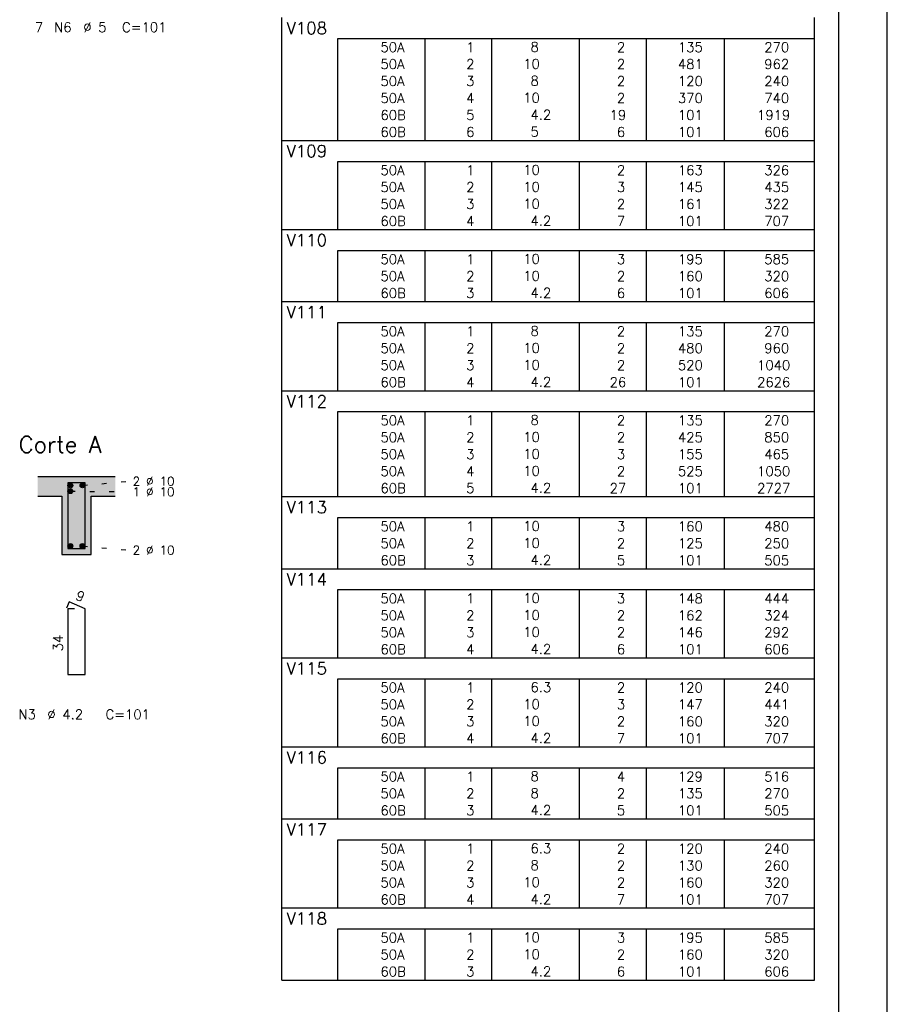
# Model space of a CAD drawing. Extents: x 0 to 119, y 0 to 84.
# Tile 10 of 11: x 101 to 119, y 38 to 59. Entities that reach past the tile are written whole.
import ezdxf

# ---------------------------------------------------------------- set-up
doc = ezdxf.new("R2010")
doc.units = 0
doc.header["$MEASUREMENT"] = 0
doc.linetypes.add('ESTILO_TQS_0002', pattern=[0.4, 0.1, -0.3])
for name, color, linetype in [('1', 1, 'CONTINUOUS'), ('2', 2, 'CONTINUOUS'), ('4', 4, 'CONTINUOUS'), ('6', 6, 'CONTINUOUS'), ('8', 8, 'CONTINUOUS'), ('9', 9, 'CONTINUOUS')]:
    doc.layers.add(name, color=color, linetype=linetype)
doc.styles.get("Standard").update_dxf_attribs({"font": 'ROMANS.SHX'})

msp = doc.modelspace()

# ---------------------------------------------------------------- linework, layer by layer
at = {"layer": '1', "linetype": 'Continuous'}
msp.add_line((118.9, 0), (118.9, 84.1), dxfattribs=at)
at = {"layer": '1', "linetype": 'ESTILO_TQS_0002'}
for p, q in [((102.285, 48.965), (103.23, 49.05)), ((102.035, 48.845), (103.23, 48.834)), ((102.285, 47.715), (103.23, 47.63))]:
    msp.add_line(p, q, dxfattribs=at)
at = {"layer": '1', "linetype": 'Continuous'}
for centre in [(102.035, 48.965), (102.285, 48.965), (102.035, 48.845), (102.035, 47.715), (102.285, 47.715)]:
    msp.add_circle(centre, 0.05, dxfattribs=at)
at = {"layer": '2', "linetype": 'Continuous'}
for p, q in [((106.4, 58.183), (106.4, 58.62)), ((117.4, 58.183), (117.4, 58.62)), ((106.4, 57.833), (106.4, 58.183)), ((117.4, 58.183), (107.55, 58.183)), ((107.55, 58.183), (107.55, 57.833)), ((109.35, 58.183), (109.35, 57.833)), ((110.73, 58.183), (110.73, 57.833)), ((112.54, 58.183), (112.54, 57.833)), ((113.92, 58.183), (113.92, 57.833)), ((115.53, 58.183), (115.53, 57.833)), ((117.4, 57.833), (117.4, 58.183)), ((106.4, 57.483), (106.4, 57.833)), ((107.55, 57.833), (107.55, 57.483)), ((109.35, 57.833), (109.35, 57.483)), ((110.73, 57.833), (110.73, 57.483)), ((112.54, 57.833), (112.54, 57.483)), ((113.92, 57.833), (113.92, 57.483)), ((115.53, 57.833), (115.53, 57.483)), ((117.4, 57.483), (117.4, 57.833)), ((106.4, 57.133), (106.4, 57.483)), ((107.55, 57.483), (107.55, 57.133)), ((109.35, 57.483), (109.35, 57.133)), ((110.73, 57.483), (110.73, 57.133)), ((112.54, 57.483), (112.54, 57.133)), ((113.92, 57.483), (113.92, 57.133)), ((115.53, 57.483), (115.53, 57.133)), ((117.4, 57.133), (117.4, 57.483)), ((106.4, 56.783), (106.4, 57.133)), ((107.55, 57.133), (107.55, 56.783)), ((109.35, 57.133), (109.35, 56.783)), ((110.73, 57.133), (110.73, 56.783)), ((112.54, 57.133), (112.54, 56.783)), ((113.92, 57.133), (113.92, 56.783)), ((115.53, 57.133), (115.53, 56.783)), ((117.4, 56.783), (117.4, 57.133)), ((106.4, 56.433), (106.4, 56.783)), ((107.55, 56.783), (107.55, 56.433)), ((109.35, 56.783), (109.35, 56.433)), ((110.73, 56.783), (110.73, 56.433)), ((112.54, 56.783), (112.54, 56.433)), ((113.92, 56.783), (113.92, 56.433)), ((115.53, 56.783), (115.53, 56.433)), ((117.4, 56.433), (117.4, 56.783)), ((106.4, 56.083), (106.4, 56.433)), ((107.55, 56.433), (107.55, 56.083)), ((109.35, 56.433), (109.35, 56.083)), ((110.73, 56.433), (110.73, 56.083)), ((112.54, 56.433), (112.54, 56.083)), ((113.92, 56.433), (113.92, 56.083)), ((115.53, 56.433), (115.53, 56.083)), ((117.4, 56.083), (117.4, 56.433)), ((106.4, 55.645), (106.4, 56.083)), ((106.4, 56.083), (117.4, 56.083)), ((117.4, 55.645), (117.4, 56.083)), ((106.4, 55.295), (106.4, 55.645)), ((117.4, 55.645), (107.55, 55.645)), ((107.55, 55.645), (107.55, 55.295)), ((109.35, 55.645), (109.35, 55.295)), ((110.73, 55.645), (110.73, 55.295)), ((112.54, 55.645), (112.54, 55.295)), ((113.92, 55.645), (113.92, 55.295)), ((115.53, 55.645), (115.53, 55.295)), ((117.4, 55.295), (117.4, 55.645)), ((106.4, 54.945), (106.4, 55.295)), ((107.55, 55.295), (107.55, 54.945)), ((109.35, 55.295), (109.35, 54.945)), ((110.73, 55.295), (110.73, 54.945)), ((112.54, 55.295), (112.54, 54.945)), ((113.92, 55.295), (113.92, 54.945)), ((115.53, 55.295), (115.53, 54.945)), ((117.4, 54.945), (117.4, 55.295)), ((106.4, 54.595), (106.4, 54.945)), ((107.55, 54.945), (107.55, 54.595)), ((109.35, 54.945), (109.35, 54.595)), ((110.73, 54.945), (110.73, 54.595)), ((112.54, 54.945), (112.54, 54.595)), ((113.92, 54.945), (113.92, 54.595)), ((115.53, 54.945), (115.53, 54.595)), ((117.4, 54.595), (117.4, 54.945)), ((106.4, 54.245), (106.4, 54.595)), ((107.55, 54.595), (107.55, 54.245)), ((109.35, 54.595), (109.35, 54.245)), ((110.73, 54.595), (110.73, 54.245)), ((112.54, 54.595), (112.54, 54.245)), ((113.92, 54.595), (113.92, 54.245)), ((115.53, 54.595), (115.53, 54.245)), ((117.4, 54.245), (117.4, 54.595)), ((106.4, 53.808), (106.4, 54.245)), ((106.4, 54.245), (117.4, 54.245)), ((117.4, 53.808), (117.4, 54.245)), ((106.4, 53.458), (106.4, 53.808)), ((117.4, 53.808), (107.55, 53.808)), ((107.55, 53.808), (107.55, 53.458)), ((109.35, 53.808), (109.35, 53.458)), ((110.73, 53.808), (110.73, 53.458)), ((112.54, 53.808), (112.54, 53.458)), ((113.92, 53.808), (113.92, 53.458)), ((115.53, 53.808), (115.53, 53.458)), ((117.4, 53.458), (117.4, 53.808)), ((106.4, 53.108), (106.4, 53.458)), ((107.55, 53.458), (107.55, 53.108)), ((109.35, 53.458), (109.35, 53.108)), ((110.73, 53.458), (110.73, 53.108)), ((112.54, 53.458), (112.54, 53.108)), ((113.92, 53.458), (113.92, 53.108)), ((115.53, 53.458), (115.53, 53.108)), ((117.4, 53.108), (117.4, 53.458)), ((106.4, 52.758), (106.4, 53.108)), ((107.55, 53.108), (107.55, 52.758)), ((109.35, 53.108), (109.35, 52.758)), ((110.73, 53.108), (110.73, 52.758)), ((112.54, 53.108), (112.54, 52.758)), ((113.92, 53.108), (113.92, 52.758)), ((115.53, 53.108), (115.53, 52.758)), ((117.4, 52.758), (117.4, 53.108)), ((106.4, 52.32), (106.4, 52.758)), ((106.4, 52.758), (117.4, 52.758)), ((117.4, 52.32), (117.4, 52.758)), ((106.4, 51.97), (106.4, 52.32)), ((117.4, 52.32), (107.55, 52.32)), ((107.55, 52.32), (107.55, 51.97)), ((109.35, 52.32), (109.35, 51.97)), ((110.73, 52.32), (110.73, 51.97)), ((112.54, 52.32), (112.54, 51.97)), ((113.92, 52.32), (113.92, 51.97)), ((115.53, 52.32), (115.53, 51.97)), ((117.4, 51.97), (117.4, 52.32)), ((106.4, 51.62), (106.4, 51.97)), ((107.55, 51.97), (107.55, 51.62)), ((109.35, 51.97), (109.35, 51.62)), ((110.73, 51.97), (110.73, 51.62)), ((112.54, 51.97), (112.54, 51.62)), ((113.92, 51.97), (113.92, 51.62)), ((115.53, 51.97), (115.53, 51.62)), ((117.4, 51.62), (117.4, 51.97)), ((106.4, 51.27), (106.4, 51.62)), ((107.55, 51.62), (107.55, 51.27)), ((109.35, 51.62), (109.35, 51.27)), ((110.73, 51.62), (110.73, 51.27)), ((112.54, 51.62), (112.54, 51.27)), ((113.92, 51.62), (113.92, 51.27)), ((115.53, 51.62), (115.53, 51.27)), ((117.4, 51.27), (117.4, 51.62)), ((106.4, 50.92), (106.4, 51.27)), ((107.55, 51.27), (107.55, 50.92)), ((109.35, 51.27), (109.35, 50.92)), ((110.73, 51.27), (110.73, 50.92)), ((112.54, 51.27), (112.54, 50.92)), ((113.92, 51.27), (113.92, 50.92)), ((115.53, 51.27), (115.53, 50.92)), ((117.4, 50.92), (117.4, 51.27)), ((106.4, 50.483), (106.4, 50.92)), ((106.4, 50.92), (117.4, 50.92)), ((117.4, 50.483), (117.4, 50.92)), ((106.4, 50.133), (106.4, 50.483)), ((117.4, 50.483), (107.55, 50.483)), ((107.55, 50.483), (107.55, 50.133)), ((109.35, 50.483), (109.35, 50.133)), ((110.73, 50.483), (110.73, 50.133)), ((112.54, 50.483), (112.54, 50.133)), ((113.92, 50.483), (113.92, 50.133)), ((115.53, 50.483), (115.53, 50.133)), ((117.4, 50.133), (117.4, 50.483)), ((106.4, 49.783), (106.4, 50.133)), ((107.55, 50.133), (107.55, 49.783)), ((109.35, 50.133), (109.35, 49.783)), ((110.73, 50.133), (110.73, 49.783)), ((112.54, 50.133), (112.54, 49.783)), ((113.92, 50.133), (113.92, 49.783)), ((115.53, 50.133), (115.53, 49.783)), ((117.4, 49.783), (117.4, 50.133)), ((106.4, 49.433), (106.4, 49.783)), ((107.55, 49.783), (107.55, 49.433)), ((109.35, 49.783), (109.35, 49.433)), ((110.73, 49.783), (110.73, 49.433)), ((112.54, 49.783), (112.54, 49.433)), ((113.92, 49.783), (113.92, 49.433)), ((115.53, 49.783), (115.53, 49.433)), ((117.4, 49.433), (117.4, 49.783)), ((106.4, 49.083), (106.4, 49.433)), ((107.55, 49.433), (107.55, 49.083)), ((109.35, 49.433), (109.35, 49.083)), ((110.73, 49.433), (110.73, 49.083)), ((112.54, 49.433), (112.54, 49.083)), ((113.92, 49.433), (113.92, 49.083)), ((115.53, 49.433), (115.53, 49.083)), ((117.4, 49.083), (117.4, 49.433)), ((102.96, 49.14), (101.36, 49.14)), ((106.4, 48.733), (106.4, 49.083)), ((107.55, 49.083), (107.55, 48.733)), ((109.35, 49.083), (109.35, 48.733)), ((110.73, 49.083), (110.73, 48.733)), ((112.54, 49.083), (112.54, 48.733)), ((113.92, 49.083), (113.92, 48.733)), ((115.53, 49.083), (115.53, 48.733)), ((117.4, 48.733), (117.4, 49.083)), ((101.36, 48.74), (101.86, 48.74)), ((101.86, 48.74), (101.86, 47.54)), ((102.46, 47.54), (102.46, 48.74)), ((102.46, 48.74), (102.96, 48.74)), ((106.4, 48.295), (106.4, 48.733)), ((106.4, 48.733), (117.4, 48.733)), ((117.4, 48.295), (117.4, 48.733)), ((106.4, 47.945), (106.4, 48.295)), ((117.4, 48.295), (107.55, 48.295)), ((107.55, 48.295), (107.55, 47.945)), ((109.35, 48.295), (109.35, 47.945)), ((110.73, 48.295), (110.73, 47.945)), ((112.54, 48.295), (112.54, 47.945)), ((113.92, 48.295), (113.92, 47.945)), ((115.53, 48.295), (115.53, 47.945)), ((117.4, 47.945), (117.4, 48.295)), ((106.4, 47.595), (106.4, 47.945)), ((107.55, 47.945), (107.55, 47.595)), ((109.35, 47.945), (109.35, 47.595)), ((110.73, 47.945), (110.73, 47.595)), ((112.54, 47.945), (112.54, 47.595)), ((113.92, 47.945), (113.92, 47.595)), ((115.53, 47.945), (115.53, 47.595)), ((117.4, 47.595), (117.4, 47.945)), ((106.4, 47.245), (106.4, 47.595)), ((107.55, 47.595), (107.55, 47.245)), ((109.35, 47.595), (109.35, 47.245)), ((110.73, 47.595), (110.73, 47.245)), ((112.54, 47.595), (112.54, 47.245)), ((113.92, 47.595), (113.92, 47.245)), ((115.53, 47.595), (115.53, 47.245)), ((117.4, 47.245), (117.4, 47.595)), ((101.86, 47.54), (102.46, 47.54)), ((106.4, 46.808), (106.4, 47.245)), ((106.4, 47.245), (117.4, 47.245)), ((117.4, 46.808), (117.4, 47.245)), ((106.4, 46.458), (106.4, 46.808)), ((117.4, 46.808), (107.55, 46.808)), ((107.55, 46.808), (107.55, 46.458)), ((109.35, 46.808), (109.35, 46.458)), ((110.73, 46.808), (110.73, 46.458)), ((112.54, 46.808), (112.54, 46.458)), ((113.92, 46.808), (113.92, 46.458)), ((115.53, 46.808), (115.53, 46.458)), ((117.4, 46.458), (117.4, 46.808)), ((106.4, 46.108), (106.4, 46.458)), ((107.55, 46.458), (107.55, 46.108)), ((109.35, 46.458), (109.35, 46.108)), ((110.73, 46.458), (110.73, 46.108)), ((112.54, 46.458), (112.54, 46.108)), ((113.92, 46.458), (113.92, 46.108)), ((115.53, 46.458), (115.53, 46.108)), ((117.4, 46.108), (117.4, 46.458)), ((106.4, 45.758), (106.4, 46.108)), ((107.55, 46.108), (107.55, 45.758)), ((109.35, 46.108), (109.35, 45.758)), ((110.73, 46.108), (110.73, 45.758)), ((112.54, 46.108), (112.54, 45.758)), ((113.92, 46.108), (113.92, 45.758)), ((115.53, 46.108), (115.53, 45.758)), ((117.4, 45.758), (117.4, 46.108)), ((106.4, 45.408), (106.4, 45.758)), ((107.55, 45.758), (107.55, 45.408)), ((109.35, 45.758), (109.35, 45.408)), ((110.73, 45.758), (110.73, 45.408)), ((112.54, 45.758), (112.54, 45.408)), ((113.92, 45.758), (113.92, 45.408)), ((115.53, 45.758), (115.53, 45.408)), ((117.4, 45.408), (117.4, 45.758)), ((106.4, 44.97), (106.4, 45.408)), ((106.4, 45.408), (117.4, 45.408)), ((117.4, 44.97), (117.4, 45.408)), ((106.4, 44.62), (106.4, 44.97)), ((117.4, 44.97), (107.55, 44.97)), ((107.55, 44.97), (107.55, 44.62)), ((109.35, 44.97), (109.35, 44.62)), ((110.73, 44.97), (110.73, 44.62)), ((112.54, 44.97), (112.54, 44.62)), ((113.92, 44.97), (113.92, 44.62)), ((115.53, 44.97), (115.53, 44.62)), ((117.4, 44.62), (117.4, 44.97)), ((106.4, 44.27), (106.4, 44.62)), ((107.55, 44.62), (107.55, 44.27)), ((109.35, 44.62), (109.35, 44.27)), ((110.73, 44.62), (110.73, 44.27)), ((112.54, 44.62), (112.54, 44.27)), ((113.92, 44.62), (113.92, 44.27)), ((115.53, 44.62), (115.53, 44.27)), ((117.4, 44.27), (117.4, 44.62)), ((106.4, 43.92), (106.4, 44.27)), ((107.55, 44.27), (107.55, 43.92)), ((109.35, 44.27), (109.35, 43.92)), ((110.73, 44.27), (110.73, 43.92)), ((112.54, 44.27), (112.54, 43.92)), ((113.92, 44.27), (113.92, 43.92)), ((115.53, 44.27), (115.53, 43.92)), ((117.4, 43.92), (117.4, 44.27)), ((106.4, 43.57), (106.4, 43.92)), ((107.55, 43.92), (107.55, 43.57)), ((109.35, 43.92), (109.35, 43.57)), ((110.73, 43.92), (110.73, 43.57)), ((112.54, 43.92), (112.54, 43.57)), ((113.92, 43.92), (113.92, 43.57)), ((115.53, 43.92), (115.53, 43.57)), ((117.4, 43.57), (117.4, 43.92)), ((106.4, 43.133), (106.4, 43.57)), ((106.4, 43.57), (117.4, 43.57)), ((117.4, 43.133), (117.4, 43.57)), ((106.4, 42.783), (106.4, 43.133)), ((117.4, 43.133), (107.55, 43.133)), ((107.55, 43.133), (107.55, 42.783)), ((109.35, 43.133), (109.35, 42.783)), ((110.73, 43.133), (110.73, 42.783)), ((112.54, 43.133), (112.54, 42.783)), ((113.92, 43.133), (113.92, 42.783)), ((115.53, 43.133), (115.53, 42.783)), ((117.4, 42.783), (117.4, 43.133)), ((106.4, 42.433), (106.4, 42.783)), ((107.55, 42.783), (107.55, 42.433)), ((109.35, 42.783), (109.35, 42.433)), ((110.73, 42.783), (110.73, 42.433)), ((112.54, 42.783), (112.54, 42.433)), ((113.92, 42.783), (113.92, 42.433)), ((115.53, 42.783), (115.53, 42.433)), ((117.4, 42.433), (117.4, 42.783)), ((106.4, 42.083), (106.4, 42.433)), ((107.55, 42.433), (107.55, 42.083)), ((109.35, 42.433), (109.35, 42.083)), ((110.73, 42.433), (110.73, 42.083)), ((112.54, 42.433), (112.54, 42.083)), ((113.92, 42.433), (113.92, 42.083)), ((115.53, 42.433), (115.53, 42.083)), ((117.4, 42.083), (117.4, 42.433)), ((106.4, 41.645), (106.4, 42.083)), ((106.4, 42.083), (117.4, 42.083)), ((117.4, 41.645), (117.4, 42.083)), ((106.4, 41.295), (106.4, 41.645)), ((117.4, 41.645), (107.55, 41.645)), ((107.55, 41.645), (107.55, 41.295)), ((109.35, 41.645), (109.35, 41.295)), ((110.73, 41.645), (110.73, 41.295)), ((112.54, 41.645), (112.54, 41.295)), ((113.92, 41.645), (113.92, 41.295)), ((115.53, 41.645), (115.53, 41.295)), ((117.4, 41.295), (117.4, 41.645)), ((106.4, 40.945), (106.4, 41.295)), ((107.55, 41.295), (107.55, 40.945)), ((109.35, 41.295), (109.35, 40.945)), ((110.73, 41.295), (110.73, 40.945)), ((112.54, 41.295), (112.54, 40.945)), ((113.92, 41.295), (113.92, 40.945)), ((115.53, 41.295), (115.53, 40.945)), ((117.4, 40.945), (117.4, 41.295)), ((106.4, 40.595), (106.4, 40.945)), ((107.55, 40.945), (107.55, 40.595)), ((109.35, 40.945), (109.35, 40.595)), ((110.73, 40.945), (110.73, 40.595)), ((112.54, 40.945), (112.54, 40.595)), ((113.92, 40.945), (113.92, 40.595)), ((115.53, 40.945), (115.53, 40.595)), ((117.4, 40.595), (117.4, 40.945)), ((106.4, 40.245), (106.4, 40.595)), ((107.55, 40.595), (107.55, 40.245)), ((109.35, 40.595), (109.35, 40.245)), ((110.73, 40.595), (110.73, 40.245)), ((112.54, 40.595), (112.54, 40.245)), ((113.92, 40.595), (113.92, 40.245)), ((115.53, 40.595), (115.53, 40.245)), ((117.4, 40.245), (117.4, 40.595)), ((106.4, 39.808), (106.4, 40.245)), ((106.4, 40.245), (117.4, 40.245)), ((117.4, 39.808), (117.4, 40.245)), ((106.4, 39.458), (106.4, 39.808)), ((117.4, 39.808), (107.55, 39.808)), ((107.55, 39.808), (107.55, 39.458)), ((109.35, 39.808), (109.35, 39.458)), ((110.73, 39.808), (110.73, 39.458)), ((112.54, 39.808), (112.54, 39.458)), ((113.92, 39.808), (113.92, 39.458)), ((115.53, 39.808), (115.53, 39.458)), ((117.4, 39.458), (117.4, 39.808)), ((106.4, 39.108), (106.4, 39.458)), ((107.55, 39.458), (107.55, 39.108)), ((109.35, 39.458), (109.35, 39.108)), ((110.73, 39.458), (110.73, 39.108)), ((112.54, 39.458), (112.54, 39.108)), ((113.92, 39.458), (113.92, 39.108)), ((115.53, 39.458), (115.53, 39.108)), ((117.4, 39.108), (117.4, 39.458)), ((106.4, 38.758), (106.4, 39.108)), ((107.55, 39.108), (107.55, 38.758)), ((109.35, 39.108), (109.35, 38.758)), ((110.73, 39.108), (110.73, 38.758)), ((112.54, 39.108), (112.54, 38.758)), ((113.92, 39.108), (113.92, 38.758)), ((115.53, 39.108), (115.53, 38.758)), ((117.4, 38.758), (117.4, 39.108)), ((106.4, 38.758), (117.4, 38.758))]:
    msp.add_line(p, q, dxfattribs=at)
at = {"layer": '4', "linetype": 'Continuous'}
msp.add_lwpolyline([(101.98, 49.02), (101.98, 47.66), (102.34, 47.66), (102.34, 49.02), (101.98, 49.02)], dxfattribs=at)
at = {"layer": '6', "linetype": 'Continuous'}
for p, q in [((102.008, 46.56), (101.954, 46.431)), ((102.34, 46.42), (102.008, 46.56)), ((102.12, 46.42), (101.98, 46.42)), ((101.98, 46.42), (101.98, 45.06)), ((102.34, 45.06), (102.34, 46.42)), ((101.98, 45.06), (102.34, 45.06))]:
    msp.add_line(p, q, dxfattribs=at)
at = {"layer": '8', "linetype": 'Continuous'}
msp.add_line((117.9, 1), (117.9, 83.1), dxfattribs=at)
at = {"layer": '9', "linetype": 'Continuous'}
for points in [[(101.36, 49.14), (101.36, 48.74), (101.86, 48.74)], [(101.36, 49.14), (101.86, 48.74), (102.96, 49.14)], [(101.86, 48.74), (102.46, 48.74), (102.96, 49.14)], [(102.085, 48.965), (102.01, 49.008), (101.988, 48.982)], [(102.085, 48.965), (101.988, 48.982), (101.988, 48.948)], [(102.085, 48.965), (102.044, 49.014), (102.01, 49.008)], [(102.085, 48.965), (102.073, 48.997), (102.044, 49.014)], [(102.335, 48.965), (102.26, 49.008), (102.238, 48.982)], [(102.335, 48.965), (102.238, 48.982), (102.238, 48.948)], [(102.335, 48.965), (102.294, 49.014), (102.26, 49.008)], [(102.335, 48.965), (102.323, 48.997), (102.294, 49.014)], [(102.46, 48.74), (102.96, 48.74), (102.96, 49.14)], [(102.085, 48.965), (101.988, 48.948), (102.01, 48.922)], [(102.085, 48.845), (102.01, 48.888), (101.988, 48.862)], [(102.085, 48.845), (101.988, 48.862), (101.988, 48.828)], [(102.085, 48.845), (101.988, 48.828), (102.01, 48.802)], [(102.085, 48.965), (102.01, 48.922), (102.044, 48.916)], [(102.085, 48.845), (102.044, 48.894), (102.01, 48.888)], [(102.085, 48.845), (102.01, 48.802), (102.044, 48.796)], [(102.085, 48.965), (102.044, 48.916), (102.073, 48.933)], [(102.085, 48.845), (102.073, 48.877), (102.044, 48.894)], [(102.085, 48.845), (102.044, 48.796), (102.073, 48.813)], [(102.085, 48.965), (102.073, 48.933), (102.085, 48.965)], [(102.085, 48.845), (102.073, 48.813), (102.085, 48.845)], [(102.335, 48.965), (102.238, 48.948), (102.26, 48.922)], [(102.335, 48.965), (102.26, 48.922), (102.294, 48.916)], [(102.335, 48.965), (102.294, 48.916), (102.323, 48.933)], [(102.335, 48.965), (102.323, 48.933), (102.335, 48.965)], [(101.86, 47.54), (102.46, 47.54), (101.86, 48.74)], [(102.46, 47.54), (102.46, 48.74), (101.86, 48.74)], [(102.085, 47.715), (102.01, 47.758), (101.988, 47.732)], [(102.085, 47.715), (102.044, 47.764), (102.01, 47.758)], [(102.085, 47.715), (102.073, 47.747), (102.044, 47.764)], [(102.335, 47.715), (102.26, 47.758), (102.238, 47.732)], [(102.335, 47.715), (102.294, 47.764), (102.26, 47.758)], [(102.335, 47.715), (102.323, 47.747), (102.294, 47.764)], [(102.085, 47.715), (101.988, 47.732), (101.988, 47.698)], [(102.085, 47.715), (101.988, 47.698), (102.01, 47.672)], [(102.085, 47.715), (102.01, 47.672), (102.044, 47.666)], [(102.085, 47.715), (102.044, 47.666), (102.073, 47.683)], [(102.085, 47.715), (102.073, 47.683), (102.085, 47.715)], [(102.335, 47.715), (102.238, 47.732), (102.238, 47.698)], [(102.335, 47.715), (102.238, 47.698), (102.26, 47.672)], [(102.335, 47.715), (102.26, 47.672), (102.294, 47.666)], [(102.335, 47.715), (102.294, 47.666), (102.323, 47.683)], [(102.335, 47.715), (102.323, 47.683), (102.335, 47.715)]]:
    msp.add_solid(points, dxfattribs=at)

# ---------------------------------------------------------------- texts
at = {"layer": '2', "linetype": 'Continuous'}
for s, height, p in [('7', 0.2, (101.3, 58.32)), ('N6', 0.2, (101.7, 58.32)), ('%%c 5', 0.2, (102.3, 58.32)), ('C=101', 0.2, (103.1, 58.32)), ('V108', 0.25, (106.496, 58.276)), ('     50A', 0.2, (107.69, 57.908)), ('    8  ', 0.2, (110.937, 57.914)), ('    2', 0.2, (112.72, 57.908)), ('   135', 0.2, (114.13, 57.908)), ('    270', 0.2, (115.764, 57.908)), ('  1', 0.2, (109.93, 57.908)), ('     50A', 0.2, (107.69, 57.558)), ('  2', 0.2, (109.93, 57.558)), ('   10  ', 0.2, (110.937, 57.564)), ('    2', 0.2, (112.72, 57.558)), ('   481', 0.2, (114.13, 57.558)), ('    962', 0.2, (115.764, 57.558)), ('     50A', 0.2, (107.69, 57.208)), ('  3', 0.2, (109.93, 57.208)), ('    8  ', 0.2, (110.937, 57.214)), ('    2', 0.2, (112.72, 57.208)), ('   120', 0.2, (114.13, 57.208)), ('    240', 0.2, (115.764, 57.208)), ('     50A', 0.2, (107.69, 56.858)), ('  4', 0.2, (109.93, 56.858)), ('   10  ', 0.2, (110.937, 56.864)), ('    2', 0.2, (112.72, 56.858)), ('   370', 0.2, (114.13, 56.858)), ('    740', 0.2, (115.764, 56.858)), ('     60B', 0.2, (107.69, 56.508)), ('  5', 0.2, (109.93, 56.508)), ('    4.2', 0.2, (110.937, 56.514)), ('   19', 0.2, (112.72, 56.508)), ('   101', 0.2, (114.13, 56.508)), ('   1919', 0.2, (115.764, 56.508)), ('     60B', 0.2, (107.69, 56.158)), ('  6', 0.2, (109.93, 56.158)), ('    5  ', 0.2, (110.937, 56.164)), ('    6', 0.2, (112.72, 56.158)), ('   101', 0.2, (114.13, 56.158)), ('    606', 0.2, (115.764, 56.158)), ('V109', 0.25, (106.496, 55.739)), ('     50A', 0.2, (107.69, 55.37)), ('  1', 0.2, (109.93, 55.37)), ('   10  ', 0.2, (110.937, 55.376)), ('    2', 0.2, (112.72, 55.37)), ('   163', 0.2, (114.13, 55.37)), ('    326', 0.2, (115.764, 55.37)), ('     50A', 0.2, (107.69, 55.02)), ('  2', 0.2, (109.93, 55.02)), ('   10  ', 0.2, (110.937, 55.026)), ('    3', 0.2, (112.72, 55.02)), ('   145', 0.2, (114.13, 55.02)), ('    435', 0.2, (115.764, 55.02)), ('     50A', 0.2, (107.69, 54.67)), ('  3', 0.2, (109.93, 54.67)), ('   10  ', 0.2, (110.937, 54.676)), ('    2', 0.2, (112.72, 54.67)), ('   161', 0.2, (114.13, 54.67)), ('    322', 0.2, (115.764, 54.67)), ('     60B', 0.2, (107.69, 54.32)), ('  4', 0.2, (109.93, 54.32)), ('    4.2', 0.2, (110.937, 54.326)), ('    7', 0.2, (112.72, 54.32)), ('   101', 0.2, (114.13, 54.32)), ('    707', 0.2, (115.764, 54.32)), ('V110', 0.25, (106.496, 53.901)), ('     50A', 0.2, (107.69, 53.533)), ('  1', 0.2, (109.93, 53.533)), ('   10  ', 0.2, (110.937, 53.539)), ('    3', 0.2, (112.72, 53.533)), ('   195', 0.2, (114.13, 53.533)), ('    585', 0.2, (115.764, 53.533)), ('     50A', 0.2, (107.69, 53.183)), ('  2', 0.2, (109.93, 53.183)), ('   10  ', 0.2, (110.937, 53.189)), ('    2', 0.2, (112.72, 53.183)), ('   160', 0.2, (114.13, 53.183)), ('    320', 0.2, (115.764, 53.183)), ('     60B', 0.2, (107.69, 52.833)), ('  3', 0.2, (109.93, 52.833)), ('    4.2', 0.2, (110.937, 52.839)), ('    6', 0.2, (112.72, 52.833)), ('   101', 0.2, (114.13, 52.833)), ('    606', 0.2, (115.764, 52.833)), ('V111', 0.25, (106.496, 52.414)), ('     50A', 0.2, (107.69, 52.045)), ('  1', 0.2, (109.93, 52.045)), ('    8  ', 0.2, (110.937, 52.051)), ('    2', 0.2, (112.72, 52.045)), ('   135', 0.2, (114.13, 52.045)), ('    270', 0.2, (115.764, 52.045)), ('     50A', 0.2, (107.69, 51.695)), ('  2', 0.2, (109.93, 51.695)), ('   10  ', 0.2, (110.937, 51.701)), ('    2', 0.2, (112.72, 51.695)), ('   480', 0.2, (114.13, 51.695)), ('    960', 0.2, (115.764, 51.695)), ('     50A', 0.2, (107.69, 51.345)), ('  3', 0.2, (109.93, 51.345)), ('   10  ', 0.2, (110.937, 51.351)), ('    2', 0.2, (112.72, 51.345)), ('   520', 0.2, (114.13, 51.345)), ('   1040', 0.2, (115.764, 51.345)), ('    4.2', 0.2, (110.937, 51.001)), ('     60B', 0.2, (107.69, 50.995)), ('  4', 0.2, (109.93, 50.995)), ('   26', 0.2, (112.72, 50.995)), ('   101', 0.2, (114.13, 50.995)), ('   2626', 0.2, (115.764, 50.995)), ('V112', 0.25, (106.496, 50.576)), ('     50A', 0.2, (107.69, 50.208)), ('  1', 0.2, (109.93, 50.208)), ('    8  ', 0.2, (110.937, 50.214)), ('    2', 0.2, (112.72, 50.208)), ('   135', 0.2, (114.13, 50.208)), ('    270', 0.2, (115.764, 50.208)), ('Corte A', 0.34, (100.97, 49.64)), ('     50A', 0.2, (107.69, 49.858)), ('  2', 0.2, (109.93, 49.858)), ('   10  ', 0.2, (110.937, 49.864)), ('    2', 0.2, (112.72, 49.858)), ('   425', 0.2, (114.13, 49.858)), ('    850', 0.2, (115.764, 49.858)), ('     50A', 0.2, (107.69, 49.508)), ('  3', 0.2, (109.93, 49.508)), ('   10  ', 0.2, (110.937, 49.514)), ('    3', 0.2, (112.72, 49.508)), ('   155', 0.2, (114.13, 49.508)), ('    465', 0.2, (115.764, 49.508)), ('     50A', 0.2, (107.69, 49.158)), ('  4', 0.2, (109.93, 49.158)), ('   10  ', 0.2, (110.937, 49.164)), ('    2', 0.2, (112.72, 49.158)), ('   525', 0.2, (114.13, 49.158)), ('   1050', 0.2, (115.764, 49.158)), ('2 %%c 10', 0.18, (103.32, 48.96)), ('     60B', 0.2, (107.69, 48.808)), ('  5', 0.2, (109.93, 48.808)), ('    4.2', 0.2, (110.937, 48.814)), ('   27', 0.2, (112.72, 48.808)), ('   101', 0.2, (114.13, 48.808)), ('   2727', 0.2, (115.764, 48.808)), ('1 %%c 10', 0.18, (103.32, 48.744)), ('V113', 0.25, (106.496, 48.389)), ('     50A', 0.2, (107.69, 48.02)), ('  1', 0.2, (109.93, 48.02)), ('   10  ', 0.2, (110.937, 48.026)), ('    3', 0.2, (112.72, 48.02)), ('   160', 0.2, (114.13, 48.02)), ('    480', 0.2, (115.764, 48.02)), ('     50A', 0.2, (107.69, 47.67)), ('  2', 0.2, (109.93, 47.67)), ('   10  ', 0.2, (110.937, 47.676)), ('    2', 0.2, (112.72, 47.67)), ('   125', 0.2, (114.13, 47.67)), ('    250', 0.2, (115.764, 47.67)), ('2 %%c 10', 0.18, (103.32, 47.54)), ('     60B', 0.2, (107.69, 47.32)), ('  3', 0.2, (109.93, 47.32)), ('    4.2', 0.2, (110.937, 47.326)), ('    5', 0.2, (112.72, 47.32)), ('   101', 0.2, (114.13, 47.32)), ('    505', 0.2, (115.764, 47.32)), ('V114', 0.25, (106.496, 46.901)), ('     50A', 0.2, (107.69, 46.533)), ('  1', 0.2, (109.93, 46.533)), ('   10  ', 0.2, (110.937, 46.539)), ('    3', 0.2, (112.72, 46.533)), ('   148', 0.2, (114.13, 46.533)), ('    444', 0.2, (115.764, 46.533)), ('     50A', 0.2, (107.69, 46.183)), ('  2', 0.2, (109.93, 46.183)), ('   10  ', 0.2, (110.937, 46.189)), ('    2', 0.2, (112.72, 46.183)), ('   162', 0.2, (114.13, 46.183)), ('    324', 0.2, (115.764, 46.183)), ('     50A', 0.2, (107.69, 45.833)), ('  3', 0.2, (109.93, 45.833)), ('   10  ', 0.2, (110.937, 45.839)), ('    2', 0.2, (112.72, 45.833)), ('   146', 0.2, (114.13, 45.833)), ('    292', 0.2, (115.764, 45.833)), ('     60B', 0.2, (107.69, 45.483)), ('  4', 0.2, (109.93, 45.483)), ('    4.2', 0.2, (110.937, 45.489)), ('    6', 0.2, (112.72, 45.483)), ('   101', 0.2, (114.13, 45.483)), ('    606', 0.2, (115.764, 45.483)), ('V115', 0.25, (106.496, 45.064)), ('    6.3', 0.2, (110.937, 44.701)), ('     50A', 0.2, (107.69, 44.695)), ('  1', 0.2, (109.93, 44.695)), ('    2', 0.2, (112.72, 44.695)), ('   120', 0.2, (114.13, 44.695)), ('    240', 0.2, (115.764, 44.695)), ('     50A', 0.2, (107.69, 44.345)), ('  2', 0.2, (109.93, 44.345)), ('   10  ', 0.2, (110.937, 44.351)), ('    3', 0.2, (112.72, 44.345)), ('   147', 0.2, (114.13, 44.345)), ('    441', 0.2, (115.764, 44.345)), ('N3', 0.2, (100.96, 44.14)), ('%%c 4.2', 0.2, (101.56, 44.14)), ('C=101', 0.2, (102.76, 44.14)), ('     50A', 0.2, (107.69, 43.995)), ('  3', 0.2, (109.93, 43.995)), ('   10  ', 0.2, (110.937, 44.001)), ('    2', 0.2, (112.72, 43.995)), ('   160', 0.2, (114.13, 43.995)), ('    320', 0.2, (115.764, 43.995)), ('     60B', 0.2, (107.69, 43.645)), ('  4', 0.2, (109.93, 43.645)), ('    4.2', 0.2, (110.937, 43.651)), ('    7', 0.2, (112.72, 43.645)), ('   101', 0.2, (114.13, 43.645)), ('    707', 0.2, (115.764, 43.645)), ('V116', 0.25, (106.496, 43.226)), ('     50A', 0.2, (107.69, 42.858)), ('  1', 0.2, (109.93, 42.858)), ('    8  ', 0.2, (110.937, 42.864)), ('    4', 0.2, (112.72, 42.858)), ('   129', 0.2, (114.13, 42.858)), ('    516', 0.2, (115.764, 42.858)), ('     50A', 0.2, (107.69, 42.508)), ('  2', 0.2, (109.93, 42.508)), ('    8  ', 0.2, (110.937, 42.514)), ('    2', 0.2, (112.72, 42.508)), ('   135', 0.2, (114.13, 42.508)), ('    270', 0.2, (115.764, 42.508)), ('     60B', 0.2, (107.69, 42.158)), ('  3', 0.2, (109.93, 42.158)), ('    4.2', 0.2, (110.937, 42.164)), ('    5', 0.2, (112.72, 42.158)), ('   101', 0.2, (114.13, 42.158)), ('    505', 0.2, (115.764, 42.158)), ('V117', 0.25, (106.496, 41.739)), ('     50A', 0.2, (107.69, 41.37)), ('  1', 0.2, (109.93, 41.37)), ('    6.3', 0.2, (110.937, 41.376)), ('    2', 0.2, (112.72, 41.37)), ('   120', 0.2, (114.13, 41.37)), ('    240', 0.2, (115.764, 41.37)), ('     50A', 0.2, (107.69, 41.02)), ('  2', 0.2, (109.93, 41.02)), ('    8  ', 0.2, (110.937, 41.026)), ('    2', 0.2, (112.72, 41.02)), ('   130', 0.2, (114.13, 41.02)), ('    260', 0.2, (115.764, 41.02)), ('     50A', 0.2, (107.69, 40.67)), ('  3', 0.2, (109.93, 40.67)), ('   10  ', 0.2, (110.937, 40.676)), ('    2', 0.2, (112.72, 40.67)), ('   160', 0.2, (114.13, 40.67)), ('    320', 0.2, (115.764, 40.67)), ('     60B', 0.2, (107.69, 40.32)), ('  4', 0.2, (109.93, 40.32)), ('    4.2', 0.2, (110.937, 40.326)), ('    7', 0.2, (112.72, 40.32)), ('   101', 0.2, (114.13, 40.32)), ('    707', 0.2, (115.764, 40.32)), ('V118', 0.25, (106.496, 39.901)), ('     50A', 0.2, (107.69, 39.533)), ('  1', 0.2, (109.93, 39.533)), ('   10  ', 0.2, (110.937, 39.539)), ('    3', 0.2, (112.72, 39.533)), ('   195', 0.2, (114.13, 39.533)), ('    585', 0.2, (115.764, 39.533)), ('     50A', 0.2, (107.69, 39.183)), ('  2', 0.2, (109.93, 39.183)), ('   10  ', 0.2, (110.937, 39.189)), ('    2', 0.2, (112.72, 39.183)), ('   160', 0.2, (114.13, 39.183)), ('    320', 0.2, (115.764, 39.183)), ('     60B', 0.2, (107.69, 38.833)), ('  3', 0.2, (109.93, 38.833)), ('    4.2', 0.2, (110.937, 38.839)), ('    6', 0.2, (112.72, 38.833)), ('   101', 0.2, (114.13, 38.833)), ('    606', 0.2, (115.764, 38.833))]:
    msp.add_text(s, height=height, dxfattribs=at).set_placement(p)
for s, rotation, p in [('9', 337.1146, (102.121, 46.621)), ('34', 90, (101.88, 45.54))]:
    msp.add_text(s, height=0.2, rotation=rotation, dxfattribs=at).set_placement(p)

doc.saveas('drawing.dxf')
